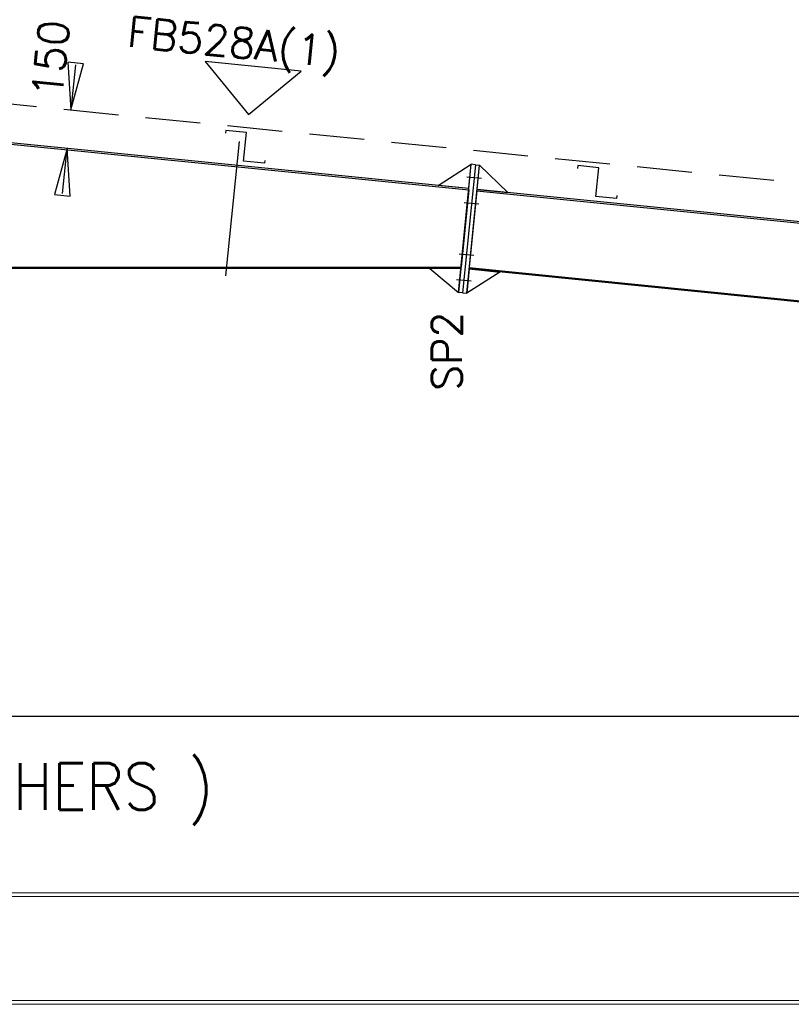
# Model space of a CAD drawing. Header units: millimetres. Extents: x 0 to 28190, y 0 to 19934.
# Tile 9 of 11: x 14966 to 17961, y 11880 to 15701. Entities that reach past the tile are written whole.
import ezdxf

# ---------------------------------------------------------------- set-up
doc = ezdxf.new("R2010")
doc.units = ezdxf.units.MM
doc.header["$MEASUREMENT"] = 0
doc.linetypes.add('CONTIN', pattern=[0])
doc.linetypes.add('DASHED', pattern=[319.6, 213.1, -106.5])
doc.layers.get('0').update_dxf_attribs({"linetype": 'CONTIN'})
for name, color, linetype in [('1', 7, 'CONTIN'), ('10', 10, 'CONTIN'), ('11', 7, 'CONTIN'), ('2', 6, 'CONTIN'), ('3', 7, 'CONTIN'), ('5', 5, 'DASHED')]:
    doc.layers.add(name, color=color, linetype=linetype)
doc.styles.add('S', font='SIMPLEX.shx', dxfattribs={"width": 0.9})
doc.styles.add('SIMPLEX', font='SIMPLEX')

# ---------------------------------------------------------------- blocks, each defined once
blk = doc.blocks.new('ZCOL')
for p, q in [((10.16, 0), (0, 0)), ((0, 0), (0, -25.4)), ((10.16, -2.54), (10.16, 0)), ((-10.16, -25.4), (-10.16, -22.86)), ((0, -25.4), (-10.16, -25.4))]:
    blk.add_line(p, q)
blk = doc.blocks.new('MARKER')
for p, q in [((187.527664, 187.527664), (-187.52766, 187.527664)), ((-187.52766, 187.527664), (0, 0)), ((0, 0), (187.527664, 187.527664))]:
    blk.add_line(p, q)
blk = doc.blocks.new('ARROWF')
for p, q in [((0, 0), (-182.8, 30.5)), ((-182.8, 30.5), (-182.8, -30.5)), ((-182.8, -30.5), (0, 0))]:
    blk.add_line(p, q)
blk = doc.blocks.new('A$C5D5B3472')
at = {"lineweight": 0}
for p, q in [((-3050, 0), (-24040.4, 0)), ((-3070, -15), (-24020.4, -15)), ((-3449.4, -433.9), (-23641.1, -433.9)), ((-3439.1, -448.9), (-23651.4, -448.9))]:
    blk.add_line(p, q, dxfattribs=at)

msp = doc.modelspace()

# ---------------------------------------------------------------- linework, layer by layer
at = {"color": 6}
msp.add_line((4366.4, 12998.6), (23998.9, 12998.6), dxfattribs=at)
at = {"layer": '1'}
for p, q in [((14182.7, 15293.4), (16709.1, 15040.7)), ((14182.7, 15293.4), (16709.1, 15040.7)), ((16709.6, 15045.7), (14183.2, 15298.3)), ((15817.2, 15229), (15765.1, 14707.7)), ((16590.2, 15057.6), (16719, 15140.2)), ((16669.3, 14642.7), (16719, 15140.2)), ((16735, 15138.6), (16685.2, 14641.1)), ((16735, 15138.6), (16685.2, 14641.1)), ((16701.1, 14639.5), (16750.9, 15137)), ((16709.6, 15045.7), (16719, 15140.2)), ((16735, 15138.6), (16719, 15140.2)), ((16719, 15140.2), (16719, 15140.2)), ((16735, 15138.6), (16750.9, 15137)), ((16741.4, 15042.5), (16750.9, 15137)), ((16860.8, 15030.6), (16750.9, 15137)), ((16750.9, 15137), (16750.9, 15137)), ((16709.6, 15045.7), (16590.2, 15057.6)), ((16701.4, 15091.7), (16758.5, 15086)), ((16701.4, 15091.7), (16758.5, 15086)), ((16709.1, 15040.7), (16679.1, 14740.6)), ((16709.1, 15040.7), (16709.6, 15045.7)), ((16740.9, 15037.5), (16711.1, 14739)), ((16740.9, 15037.5), (16741.4, 15042.5)), ((16740.9, 15037.5), (20908.6, 14620.8)), ((16740.9, 15037.5), (20908.6, 14620.8)), ((20909.1, 14625.7), (16741.4, 15042.5)), ((16741.4, 15042.5), (16860.8, 15030.6)), ((16691.5, 14992.2), (16748.6, 14986.5)), ((16691.5, 14992.2), (16748.6, 14986.5)), ((16671.6, 14793.2), (16728.7, 14787.5)), ((16671.6, 14793.2), (16728.7, 14787.5)), ((11686.3, 14740.6), (16679.1, 14740.6)), ((11686.8, 14740.6), (16678.6, 14740.6)), ((16678.6, 14735.6), (11686.8, 14735.6)), ((16678.6, 14735.6), (16558, 14735.6)), ((16558, 14735.6), (16669.3, 14642.7)), ((16678.6, 14735.6), (16669.3, 14642.7)), ((16678.6, 14740.6), (16678.6, 14735.6)), ((16710.6, 14734), (16701.1, 14639.5)), ((16830, 14722.1), (16701.1, 14639.5)), ((16711.1, 14739), (16710.6, 14734)), ((20878.3, 14317.3), (16710.6, 14734)), ((16710.6, 14734), (16830, 14722.1)), ((16711.1, 14739), (20878.8, 14322.3)), ((16711.1, 14739), (20878.8, 14322.3)), ((16661.6, 14693.7), (16718.7, 14688)), ((16661.6, 14693.7), (16718.7, 14688)), ((16685.2, 14641.1), (16669.3, 14642.7)), ((16669.3, 14642.7), (16669.3, 14642.7)), ((16685.2, 14641.1), (16701.1, 14639.5)), ((16701.1, 14639.5), (16701.1, 14639.5))]:
    msp.add_line(p, q, dxfattribs=at)
at = {"layer": '2'}
for p, q in [((15182.2, 15525.9), (15164.7, 15350.9)), ((15132.3, 15026.7), (15149.8, 15201.7))]:
    msp.add_line(p, q, dxfattribs=at)
at = {"layer": '5'}
msp.add_line((14182.7, 15449.1), (25417.7, 14325.6), dxfattribs=at)

# ---------------------------------------------------------------- block references
at = {"lineweight": 0, "xscale": -0.9635180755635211, "yscale": 0.9635180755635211, "zscale": 0.9635180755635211}
msp.add_blockref('A$C5D5B3472', (1148.1, 12312.9), dxfattribs=at)
at = {"layer": '10', "xscale": 7.999999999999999, "yscale": -4.4055119, "zscale": -4.4055119, "rotation": 354.2894053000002}
for p in [(15835.2, 15152.3), (17202.3, 15015.6)]:
    msp.add_blockref('ZCOL', p, dxfattribs=at)
at = {"layer": '2'}
for p, rotation in [((15164.7, 15350.9), 264.289398), ((15149.8, 15201.7), 84.2894058)]:
    msp.add_blockref('ARROWF', p, dxfattribs=dict(at, rotation=rotation))
at = {"layer": '3', "rotation": 354.2894053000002}
msp.add_blockref('MARKER', (15853.4, 15333.5), dxfattribs=at)

# ---------------------------------------------------------------- texts
at = {"color": 7, "linetype": 'Continuous', "lineweight": 0, "insert": (14182.7, 12695.6), "char_height": 180, "attachment_point": 5, "style": 'S'}
msp.add_mtext('5.0MT CRANE (BY OTHERS )', dxfattribs=at)
at = {"layer": '11', "style": 'SIMPLEX'}
msp.add_text('150', height=117.2, rotation=84.2894, dxfattribs=at).set_placement((15129.7, 15393.7))
at = {"layer": '3', "style": 'SIMPLEX'}
for s, rotation, p in [('FB528A(1)', 354.2894, (15379.2, 15597.6)), ('SP2', 90, (16682.4, 14261.3))]:
    msp.add_text(s, height=117.2, rotation=rotation, dxfattribs=at).set_placement(p)

doc.saveas('drawing.dxf')
